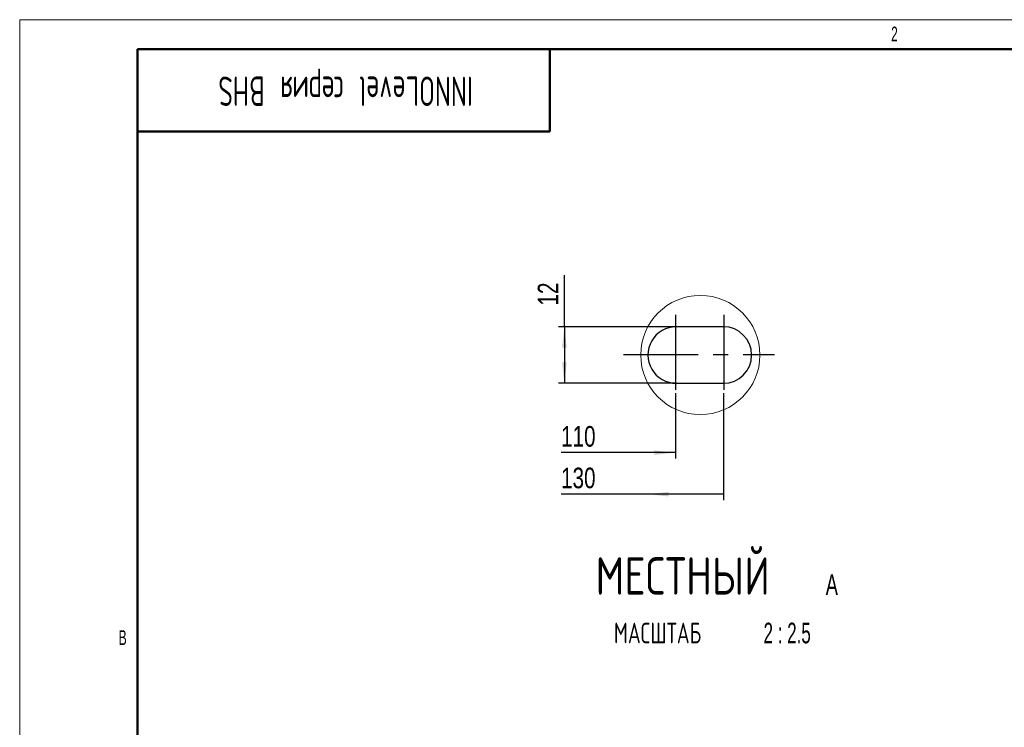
# Model space of a CAD drawing. Header units: millimetres. Extents: x 0 to 594, y 0 to 420.
# Tile 4 of 14: x 0 to 167, y 300 to 420. Entities that reach past the tile are written whole.
import ezdxf

# ---------------------------------------------------------------- set-up
doc = ezdxf.new("R2010")
doc.units = ezdxf.units.MM
doc.header["$PDSIZE"] = -1
doc.linetypes.add('CENTERX2', pattern=[20.32, 12.7, -2.54, 2.54, -2.54])
doc.layers.add('ОСЕВЫЕ', color=7, linetype='Continuous')
doc.layers.add('ОСНОВНОЙ', color=7, linetype='Continuous', lineweight=25)
doc.styles.add('SLDTEXTSTYLE0', font='TXT', dxfattribs={"width": 0.605, "bigfont": 'bigfont'})
doc.styles.add('SLDTEXTSTYLE1', font='TXT', dxfattribs={"width": 0.605})
doc.styles.add('SLDTEXTSTYLE4', font='TXT', dxfattribs={"width": 0.75})
doc.styles.add('SLDTEXTSTYLE5', font='TXT', dxfattribs={"width": 0.75, "bigfont": 'bigfont'})
doc.styles.add('SLDTEXTSTYLE6', font='TXT', dxfattribs={"width": 0.663})
doc.styles.add('SLDTEXTSTYLE7', font='TXT', dxfattribs={"width": 0.663, "bigfont": 'bigfont'})
doc.styles.add('SLDTEXTSTYLE8', font='TXT', dxfattribs={"width": 0.616429})
doc.dimstyles.new('SLDDIMSTYLE4', dxfattribs={"dimtxt": 3.5, "dimasz": 3.556, "dimexe": 0, "dimexo": 0.0625, "dimgap": 0.875, "dimtad": 1, "dimdec": 0, "dimlfac": 1.25, "dimrnd": 1e-09, "dimzin": 12, "dimdsep": 46, "dimtxsty": 'SLDTEXTSTYLE4', "dimsah": 1, "dimcen": 0.09, "dimse1": 1, "dimsd1": 1, "dimadec": 0, "dimazin": 3, "dimtfac": 1, "dimtdec": 0, "dimtofl": 0, "dimtmove": 0, "dimatfit": 3, "dimfxl": 0, "dimfrac": 2, "dimtolj": 1, "dimtzin": 12, "dimarcsym": 0})
doc.dimstyles.new('SLDDIMSTYLE5', dxfattribs={"dimtxt": 3.5, "dimasz": 3.556, "dimexe": 0, "dimexo": 0.0625, "dimgap": 0.875, "dimtad": 1, "dimdec": 0, "dimlfac": 1.25, "dimrnd": 1e-09, "dimzin": 12, "dimdsep": 46, "dimtxsty": 'SLDTEXTSTYLE4', "dimblk1": 'NONE', "dimsah": 1, "dimcen": 0.09, "dimse1": 1, "dimadec": 0, "dimazin": 3, "dimtfac": 1, "dimtdec": 0, "dimtofl": 0, "dimtmove": 0, "dimatfit": 3, "dimldrblk": 'NONE', "dimfxl": 0, "dimfrac": 2, "dimtolj": 1, "dimtzin": 12, "dimarcsym": 0})
doc.dimstyles.new('SLDDIMSTYLE6', dxfattribs={"dimtxt": 3.5, "dimasz": 3.556, "dimexe": 0, "dimexo": 0.0625, "dimgap": 0.875, "dimtad": 1, "dimdec": 0, "dimlfac": 1.25, "dimrnd": 1e-09, "dimzin": 12, "dimdsep": 46, "dimtxsty": 'SLDTEXTSTYLE4', "dimsah": 1, "dimcen": 0.09, "dimadec": 0, "dimazin": 3, "dimtfac": 1, "dimtdec": 0, "dimtofl": 0, "dimtmove": 0, "dimatfit": 3, "dimfxl": 0, "dimfrac": 2, "dimtolj": 1, "dimtzin": 12, "dimarcsym": 0})

# ---------------------------------------------------------------- blocks, each defined once
blk = doc.blocks.new('_D_22')
at = {"layer": 'ОСЕВЫЕ'}
for p, q in [((111.29, 356.61), (111.29, 345.49)), ((111.29, 346.49), (91.89, 346.49)), ((111.29, 346.49), (106.58, 346.49))]:
    blk.add_line(p, q, dxfattribs=at)
blk.add_solid([(111.29, 346.49), (107.74, 346.87), (107.74, 346.11)], dxfattribs=at)
at = {"layer": 'ОСЕВЫЕ', "insert": (91.89, 351), "char_height": 3.5, "attachment_point": 1, "style": 'SLDTEXTSTYLE4'}
blk.add_mtext('110', dxfattribs=at)
blk = doc.blocks.new('_D_23')
at = {"layer": 'ОСЕВЫЕ'}
for p, q in [((119.49, 356.61), (119.49, 338.43)), ((119.49, 339.43), (91.89, 339.43)), ((119.49, 339.43), (106.58, 339.43))]:
    blk.add_line(p, q, dxfattribs=at)
blk.add_solid([(106.58, 339.43), (110.14, 339.04), (110.14, 339.81)], dxfattribs=at)
at = {"layer": 'ОСЕВЫЕ', "insert": (91.89, 343.94), "char_height": 3.5, "attachment_point": 1, "style": 'SLDTEXTSTYLE4'}
blk.add_mtext('130', dxfattribs=at)
blk = doc.blocks.new('_None')
blk = doc.blocks.new('_D_24')
at = {"layer": 'ОСЕВЫЕ'}
for p, q in [((92.45, 367.86), (92.45, 376.64)), ((111.44, 367.86), (91.45, 367.86)), ((92.45, 367.86), (92.45, 358.26)), ((111.44, 358.26), (91.45, 358.26))]:
    blk.add_line(p, q, dxfattribs=at)
for points in [[(92.45, 367.86), (92.07, 364.3), (92.84, 364.3)], [(92.45, 358.26), (92.84, 361.82), (92.07, 361.82)]]:
    blk.add_solid(points, dxfattribs=at)
at = {"layer": 'ОСЕВЫЕ', "insert": (87.94, 371.47), "char_height": 3.5, "attachment_point": 1, "rotation": 90, "style": 'SLDTEXTSTYLE4'}
blk.add_mtext('12', dxfattribs=at)
blk = doc.blocks.new('SW_NOTE_0_4')
at = {"layer": 'ОСЕВЫЕ', "color": 0, "attachment_point": 2}
for s, insert, char_height, style in [('МЕСТНЫЙ', (20.34, 8.19), 6.35, 'SLDTEXTSTYLE5'), ('A', (45.66, 5.28), 3.5, 'SLDTEXTSTYLE6'), ('МАСШТАБ', (16.08, -2.93), 3.5, 'SLDTEXTSTYLE7'), ('2 : 2.5', (38.08, -2.93), 3.5, 'SLDTEXTSTYLE8')]:
    blk.add_mtext(s, dxfattribs=dict(at, insert=insert, char_height=char_height, style=style))

msp = doc.modelspace()

# ---------------------------------------------------------------- linework, layer by layer
at = {"color": 7, "linetype": 'Continuous', "lineweight": 50}
for p, q in [((589, 415), (20, 415)), ((20, 415), (20, 5)), ((90, 401), (90, 415)), ((20, 401), (90, 401))]:
    msp.add_line(p, q, dxfattribs=at)
at = {"color": 7, "linetype": 'Continuous', "lineweight": 25}
for p, q in [((119.436917, 367.860334), (111.436919, 367.860334)), ((111.436919, 358.260335), (119.436917, 358.260335))]:
    msp.add_line(p, q, dxfattribs=at)
at = {"color": 7, "linetype": 'Continuous', "lineweight": 18}
msp.add_circle((115.529221, 363.059701), 10.115671, dxfattribs=at)
at = {"color": 7, "linetype": 'Continuous', "lineweight": 25}
for centre, start, end in [((111.436914, 363.060335), 89.99994664, 270.00005336), ((119.436916, 363.060335), 270.00001779, 89.99998221)]:
    msp.add_arc(centre, 4.799999, start, end, dxfattribs=at)
at = {"color": 7, "linetype": 'Continuous', "lineweight": 0}
msp.add_point((106.584596, 363.150491), dxfattribs=at)
at = {"layer": 'ОСЕВЫЕ', "lineweight": 18}
for q in [(594, 420), (0, 0)]:
    msp.add_line((0, 420), q, dxfattribs=at)
at = {"layer": 'ОСЕВЫЕ', "linetype": 'CENTERX2'}
for p, q in [((111.294619, 369.866635), (111.294619, 356.608792)), ((119.493548, 369.866635), (119.493548, 356.608792)), ((102.485131, 363.150491), (128.12859, 363.150491))]:
    msp.add_line(p, q, dxfattribs=at)
at = {"layer": 'ОСНОВНОЙ', "linetype": 'Continuous', "lineweight": 18}
for p, q in [((20, 5), (20, 415)), ((20, 415), (589, 415))]:
    msp.add_line(p, q, dxfattribs=at)

# ---------------------------------------------------------------- block references
at = {"layer": 'ОСЕВЫЕ'}
msp.add_blockref('SW_NOTE_0_4', (92.194361, 320.537647), dxfattribs=at)

# ---------------------------------------------------------------- texts
at = {"color": 7, "linetype": 'Continuous', "lineweight": 0, "insert": (55.308594, 405.355059), "char_height": 5, "attachment_point": 2, "rotation": 180, "style": 'SLDTEXTSTYLE0'}
msp.add_mtext('INNOLevel серия BHS', dxfattribs=at)
at = {"layer": 'ОСНОВНОЙ', "char_height": 2.5, "attachment_point": 2, "style": 'SLDTEXTSTYLE1'}
for s, insert in [('2', (148.482639, 418.823442)), ('B', (17.486979, 316.323442))]:
    msp.add_mtext(s, dxfattribs=dict(at, insert=insert))

# ---------------------------------------------------------------- dimensions: what is measured, and where the dimension line sits
at = {"layer": 'ОСЕВЫЕ'}
dim = msp.add_linear_dim(base=(92.454526, 358.260334), p1=(111.436916, 367.860334), p2=(111.436916, 358.260334), angle=90, dimstyle='SLDDIMSTYLE6', dxfattribs=at)
dim.commit()
dim.dimension.update_dxf_attribs({"geometry": '_D_24', "text_midpoint": (92.454526, 374.053322), "dimtype": 160})
for base, p2, text, dimstyle, picture, middle in [((111.294619, 346.490965), (111.294619, 356.608792), '110', 'SLDDIMSTYLE4', '_D_22', (95.768987, 346.490965)), ((119.493548, 339.42593), (119.493548, 356.608792), '130', 'SLDDIMSTYLE5', '_D_23', (95.768987, 339.42593))]:
    dim = msp.add_linear_dim(base=base, p1=(106.584596, 363.150491), p2=p2, text=text, dimstyle=dimstyle, dxfattribs=at)
    dim.commit()
    dim.dimension.update_dxf_attribs({"geometry": picture, "text_midpoint": middle, "dimtype": 160})

doc.saveas('drawing.dxf')
